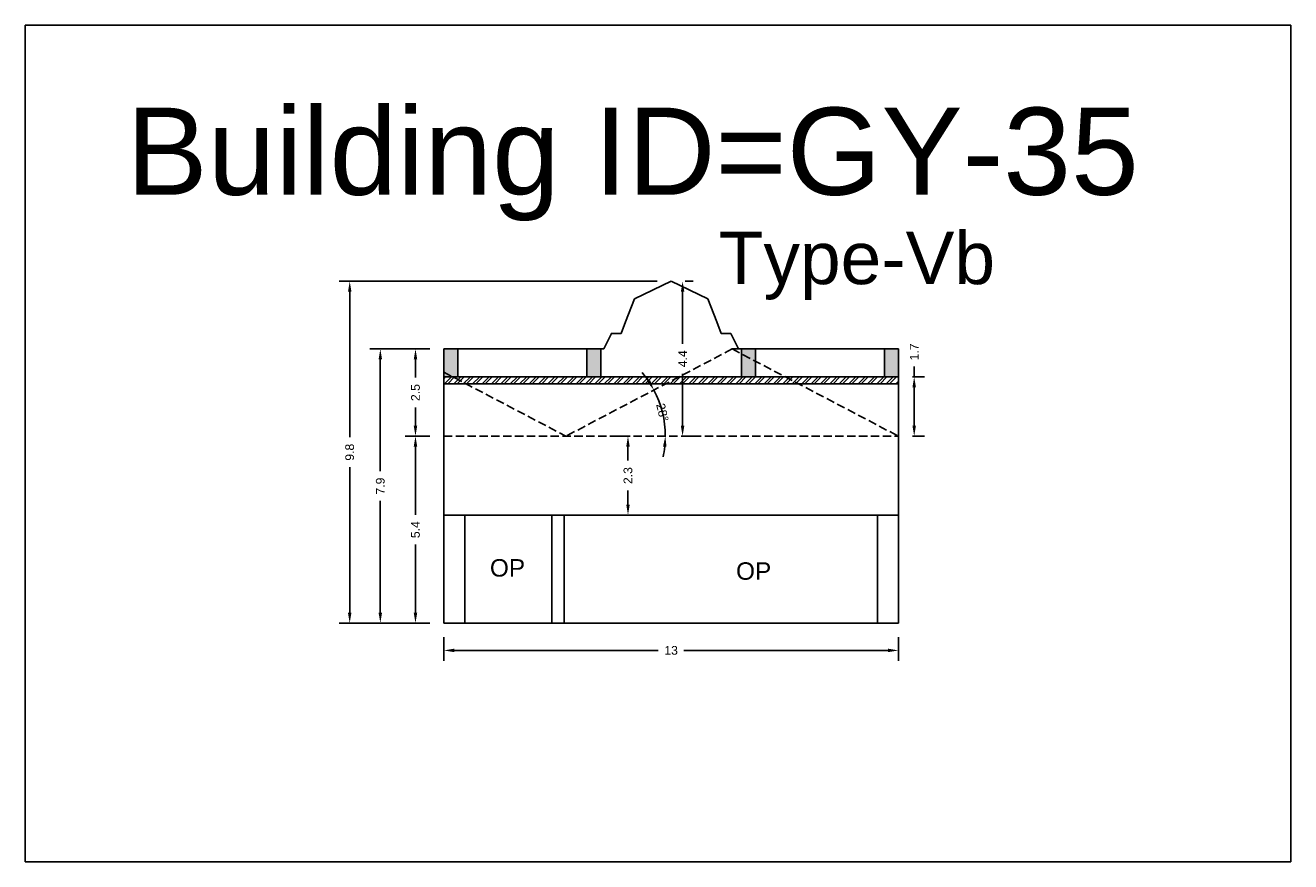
# Model space of a CAD drawing. Header units: metres. Extents: x 3416649 to 3417076, y -6712857 to -6712690.
# Tile 18 of 43: x 3416810 to 3416846, y -6712823 to -6712799. Entities that reach past the tile are written whole.
import ezdxf

# ---------------------------------------------------------------- set-up
doc = ezdxf.new("R2010")
doc.units = ezdxf.units.M
doc.linetypes.add('ACAD_ISO02W100', pattern=[15, 12, -3])
doc.layers.add('Dotted', color=7, linetype='ACAD_ISO02W100', plot=False)
doc.styles.get("Standard").update_dxf_attribs({"font": 'arial.ttf'})
doc.dimstyles.new('ISO-25', dxfattribs={"dimtxt": 0.25, "dimasz": 0.3, "dimexe": 0.3, "dimexo": 0.4, "dimgap": 0.2, "dimtad": 0, "dimdec": 1, "dimdsep": 46, "dimtxsty": 'Standard', "dimcen": 2.5, "dimadec": 0, "dimazin": 0, "dimtfac": 1, "dimtdec": 1, "dimtmove": 0, "dimatfit": 3, "dimfxl": 1, "dimarcsym": 0})

# ---------------------------------------------------------------- blocks, each defined once
blk = doc.blocks.new('*D247')
at = {"color": 0, "lineweight": -2, "transparency": 16777216}
for p, q in [((3416826.987, -6712810.49), (3416826.627, -6712810.49)), ((3416826.927, -6712810.79), (3416826.927, -6712811.19)), ((3416826.927, -6712812.45), (3416826.927, -6712812.05)), ((3416826.987, -6712812.75), (3416826.627, -6712812.75))]:
    blk.add_line(p, q, dxfattribs=at)
at = {"color": 0, "transparency": 16777216}
for points in [[(3416826.877, -6712810.79), (3416826.977, -6712810.79), (3416826.927, -6712810.49)], [(3416826.877, -6712812.45), (3416826.977, -6712812.45), (3416826.927, -6712812.75)]]:
    blk.add_solid(points, dxfattribs=at)
at = {"layer": 'Defpoints', "color": 0, "transparency": 16777216}
for p in [(3416826.927, -6712810.49), (3416827.387, -6712810.49), (3416827.387, -6712812.75)]:
    blk.add_point(p, dxfattribs=at)
at = {"color": 0, "transparency": 16777216, "insert": (3416826.927, -6712811.62), "char_height": 0.25, "attachment_point": 5, "rotation": 90}
blk.add_mtext('2.3', dxfattribs=at)
blk = doc.blocks.new('*D248')
at = {"color": 0, "lineweight": -2, "transparency": 16777216}
for p, q in [((3416821.248, -6712810.49), (3416820.536, -6712810.49)), ((3416820.836, -6712810.79), (3416820.836, -6712812.743)), ((3416820.836, -6712815.55), (3416820.836, -6712813.597)), ((3416821.248, -6712815.85), (3416820.536, -6712815.85))]:
    blk.add_line(p, q, dxfattribs=at)
at = {"color": 0, "transparency": 16777216}
for points in [[(3416820.786, -6712810.79), (3416820.886, -6712810.79), (3416820.836, -6712810.49)], [(3416820.786, -6712815.55), (3416820.886, -6712815.55), (3416820.836, -6712815.85)]]:
    blk.add_solid(points, dxfattribs=at)
at = {"layer": 'Defpoints', "color": 0, "transparency": 16777216}
for p in [(3416820.836, -6712810.49), (3416821.648, -6712810.49), (3416821.648, -6712815.85)]:
    blk.add_point(p, dxfattribs=at)
at = {"color": 0, "transparency": 16777216, "insert": (3416820.836, -6712813.17), "char_height": 0.25, "attachment_point": 5, "rotation": 90}
blk.add_mtext('5.4', dxfattribs=at)
blk = doc.blocks.new('*D249')
at = {"color": 0, "lineweight": -2, "transparency": 16777216}
for p, q in [((3416821.248, -6712807.99), (3416820.536, -6712807.99)), ((3416820.836, -6712808.29), (3416820.836, -6712808.809)), ((3416820.836, -6712810.19), (3416820.836, -6712809.671)), ((3416821.248, -6712810.49), (3416820.536, -6712810.49))]:
    blk.add_line(p, q, dxfattribs=at)
at = {"color": 0, "transparency": 16777216}
for points in [[(3416820.786, -6712808.29), (3416820.886, -6712808.29), (3416820.836, -6712807.99)], [(3416820.786, -6712810.19), (3416820.886, -6712810.19), (3416820.836, -6712810.49)]]:
    blk.add_solid(points, dxfattribs=at)
at = {"layer": 'Defpoints', "color": 0, "transparency": 16777216}
for p in [(3416820.836, -6712807.99), (3416821.648, -6712807.99), (3416821.648, -6712810.49)]:
    blk.add_point(p, dxfattribs=at)
at = {"color": 0, "transparency": 16777216, "insert": (3416820.836, -6712809.24), "char_height": 0.25, "attachment_point": 5, "rotation": 90}
blk.add_mtext('2.5', dxfattribs=at)
blk = doc.blocks.new('*D250')
at = {"color": 0, "lineweight": -2, "transparency": 16777216}
for p, q in [((3416828.492, -6712806.35), (3416828.492, -6712807.838)), ((3416828.563, -6712806.05), (3416828.792, -6712806.05)), ((3416828.492, -6712810.19), (3416828.492, -6712808.702)), ((3416828.563, -6712810.49), (3416828.792, -6712810.49))]:
    blk.add_line(p, q, dxfattribs=at)
at = {"color": 0, "transparency": 16777216}
for points in [[(3416828.442, -6712806.35), (3416828.542, -6712806.35), (3416828.492, -6712806.05)], [(3416828.442, -6712810.19), (3416828.542, -6712810.19), (3416828.492, -6712810.49)]]:
    blk.add_solid(points, dxfattribs=at)
at = {"layer": 'Defpoints', "color": 0, "transparency": 16777216}
for p in [(3416828.163, -6712806.05), (3416828.163, -6712810.49), (3416828.492, -6712810.49)]:
    blk.add_point(p, dxfattribs=at)
at = {"color": 0, "transparency": 16777216, "insert": (3416828.492, -6712808.27), "char_height": 0.25, "attachment_point": 5, "rotation": 90}
blk.add_mtext('4.4', dxfattribs=at)
blk = doc.blocks.new('*D251')
at = {"color": 0, "lineweight": -2, "transparency": 16777216}
for p, q in [((3416821.648, -6712816.25), (3416821.648, -6712816.932)), ((3416834.678, -6712816.25), (3416834.678, -6712816.932)), ((3416821.948, -6712816.632), (3416827.796, -6712816.632)), ((3416834.378, -6712816.632), (3416828.531, -6712816.632))]:
    blk.add_line(p, q, dxfattribs=at)
at = {"color": 0, "transparency": 16777216}
for points in [[(3416821.948, -6712816.582), (3416821.948, -6712816.682), (3416821.648, -6712816.632)], [(3416834.378, -6712816.582), (3416834.378, -6712816.682), (3416834.678, -6712816.632)]]:
    blk.add_solid(points, dxfattribs=at)
at = {"layer": 'Defpoints', "color": 0, "transparency": 16777216}
for p in [(3416821.648, -6712815.85), (3416834.678, -6712815.85), (3416834.678, -6712816.632)]:
    blk.add_point(p, dxfattribs=at)
at = {"color": 0, "transparency": 16777216, "insert": (3416828.163, -6712816.632), "char_height": 0.25, "attachment_point": 5}
blk.add_mtext('13', dxfattribs=at)
blk = doc.blocks.new('*D252')
at = {"color": 0, "lineweight": -2, "transparency": 16777216}
for p, q in [((3416821.248, -6712807.99), (3416819.528, -6712807.99)), ((3416819.828, -6712808.29), (3416819.828, -6712811.493)), ((3416819.828, -6712815.55), (3416819.828, -6712812.347)), ((3416821.248, -6712815.85), (3416819.528, -6712815.85))]:
    blk.add_line(p, q, dxfattribs=at)
at = {"color": 0, "transparency": 16777216}
for points in [[(3416819.778, -6712808.29), (3416819.878, -6712808.29), (3416819.828, -6712807.99)], [(3416819.778, -6712815.55), (3416819.878, -6712815.55), (3416819.828, -6712815.85)]]:
    blk.add_solid(points, dxfattribs=at)
at = {"layer": 'Defpoints', "color": 0, "transparency": 16777216}
for p in [(3416819.828, -6712807.99), (3416821.648, -6712807.99), (3416821.648, -6712815.85)]:
    blk.add_point(p, dxfattribs=at)
at = {"color": 0, "transparency": 16777216, "insert": (3416819.828, -6712811.92), "char_height": 0.25, "attachment_point": 5, "rotation": 90}
blk.add_mtext('7.9', dxfattribs=at)
blk = doc.blocks.new('*D253')
at = {"color": 0, "lineweight": -2, "transparency": 16777216}
for p, q in [((3416827.763, -6712806.05), (3416818.65, -6712806.05)), ((3416818.95, -6712806.35), (3416818.95, -6712810.522)), ((3416818.95, -6712815.55), (3416818.95, -6712811.378)), ((3416821.248, -6712815.85), (3416818.65, -6712815.85))]:
    blk.add_line(p, q, dxfattribs=at)
at = {"color": 0, "transparency": 16777216}
for points in [[(3416818.9, -6712806.35), (3416819, -6712806.35), (3416818.95, -6712806.05)], [(3416818.9, -6712815.55), (3416819, -6712815.55), (3416818.95, -6712815.85)]]:
    blk.add_solid(points, dxfattribs=at)
at = {"layer": 'Defpoints', "color": 0, "transparency": 16777216}
for p in [(3416818.95, -6712806.05), (3416828.163, -6712806.05), (3416821.648, -6712815.85)]:
    blk.add_point(p, dxfattribs=at)
at = {"color": 0, "transparency": 16777216, "insert": (3416818.95, -6712810.95), "char_height": 0.25, "attachment_point": 5, "rotation": 90}
blk.add_mtext('9.8', dxfattribs=at)
blk = doc.blocks.new('*D254')
at = {"color": 0, "lineweight": -2, "transparency": 16777216}
for start, end in [(33.7212, 39.7582), (360, 27.6842), (347.9259, 353.963)]:
    blk.add_arc((3416825.148, -6712810.49), 2.849, start, end, dxfattribs=at)
at = {"color": 0, "transparency": 16777216}
for points in [[(3416827.561, -6712808.883), (3416827.475, -6712808.934), (3416827.671, -6712809.167)], [(3416827.931, -6712810.787), (3416828.031, -6712810.792), (3416827.997, -6712810.49)]]:
    blk.add_solid(points, dxfattribs=at)
at = {"layer": 'Defpoints', "color": 0, "transparency": 16777216}
for p in [(3416829.913, -6712807.99), (3416827.85, -6712809.588), (3416821.648, -6712810.49), (3416825.148, -6712810.49), (3416834.678, -6712810.49)]:
    blk.add_point(p, dxfattribs=at)
at = {"color": 0, "transparency": 16777216, "insert": (3416827.914, -6712809.809), "char_height": 0.25, "attachment_point": 5, "rotation": 283.8421}
blk.add_mtext('28°', dxfattribs=at)
blk = doc.blocks.new('*D255')
at = {"color": 0, "lineweight": -2, "transparency": 16777216}
for p, q in [((3416835.131, -6712808.79), (3416835.131, -6712808.49)), ((3416835.078, -6712808.79), (3416835.431, -6712808.79)), ((3416835.131, -6712810.19), (3416835.131, -6712809.09)), ((3416835.078, -6712810.49), (3416835.431, -6712810.49))]:
    blk.add_line(p, q, dxfattribs=at)
at = {"color": 0, "transparency": 16777216}
for points in [[(3416835.081, -6712809.09), (3416835.181, -6712809.09), (3416835.131, -6712808.79)], [(3416835.081, -6712810.19), (3416835.181, -6712810.19), (3416835.131, -6712810.49)]]:
    blk.add_solid(points, dxfattribs=at)
at = {"layer": 'Defpoints', "color": 0, "transparency": 16777216}
for p in [(3416834.678, -6712808.79), (3416835.131, -6712808.79), (3416834.678, -6712810.49)]:
    blk.add_point(p, dxfattribs=at)
at = {"color": 0, "transparency": 16777216, "insert": (3416835.131, -6712808.074), "char_height": 0.25, "attachment_point": 5, "rotation": 90}
blk.add_mtext('1.7', dxfattribs=at)

msp = doc.modelspace()

# ---------------------------------------------------------------- hatches: boundary and pattern name
h = msp.add_hatch(color=256)
h.dxf.hatch_style = 1
h.paths.add_polyline_path([(3416822.048, -6712807.99), (3416821.648, -6712807.99), (3416821.648, -6712808.79), (3416822.048, -6712808.79)])
h.paths.add_polyline_path([(3416826.148, -6712807.99), (3416825.748, -6712807.99), (3416825.748, -6712808.79), (3416826.148, -6712808.79)])
h = msp.add_hatch(color=256)
h.dxf.hatch_style = 1
h.paths.add_polyline_path([(3416834.278, -6712807.99), (3416834.678, -6712807.99), (3416834.678, -6712808.79), (3416834.278, -6712808.79)])
h.paths.add_polyline_path([(3416830.178, -6712807.99), (3416830.578, -6712807.99), (3416830.578, -6712808.79), (3416830.178, -6712808.79)])
h = msp.add_hatch()
h.set_pattern_fill('ANSI32', color=256, scale=0.02)
h.set_pattern_definition([(45, (-21.13465, 2.48482), (-0.134703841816, 0.134703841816), []), (45, (-21.04485, 2.48482), (-0.134703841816, 0.134703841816), [])])
h.paths.add_polyline_path([(3416834.678, -6712808.99), (3416834.678, -6712808.79), (3416821.648, -6712808.79), (3416821.648, -6712808.99)])

# ---------------------------------------------------------------- linework, layer by layer
for points in [[(3416809.652, -6712798.71), (3416845.923, -6712798.71), (3416845.923, -6712822.69), (3416809.652, -6712822.69)], [(3416824.748, -6712812.75), (3416822.248, -6712812.75), (3416822.248, -6712815.85), (3416824.748, -6712815.85)], [(3416825.098, -6712812.75), (3416834.078, -6712812.75), (3416834.078, -6712815.85), (3416825.098, -6712815.85)]]:
    msp.add_lwpolyline(points, close=True)
for points in [[(3416827.113, -6712806.55), (3416828.163, -6712806.05)], [(3416829.213, -6712806.55), (3416828.163, -6712806.05)], [(3416827.113, -6712806.55), (3416826.858, -6712807.207), (3416826.727, -6712807.545), (3416826.454, -6712807.545), (3416826.233, -6712807.99)], [(3416829.213, -6712806.55), (3416829.469, -6712807.207), (3416829.6, -6712807.545), (3416829.873, -6712807.545), (3416830.093, -6712807.99)], [(3416821.648, -6712807.99), (3416826.233, -6712807.99)], [(3416821.648, -6712807.99), (3416821.648, -6712815.85)], [(3416822.048, -6712807.99), (3416822.048, -6712808.79)], [(3416825.748, -6712807.99), (3416825.748, -6712808.79)], [(3416826.148, -6712807.99), (3416826.148, -6712808.79)], [(3416830.093, -6712807.99), (3416829.913, -6712807.99)], [(3416830.093, -6712807.99), (3416834.678, -6712807.99)], [(3416830.178, -6712807.99), (3416830.178, -6712808.79)], [(3416830.578, -6712807.99), (3416830.578, -6712808.79)], [(3416834.278, -6712807.99), (3416834.278, -6712808.79)], [(3416834.678, -6712807.99), (3416834.678, -6712815.85)], [(3416821.648, -6712808.79), (3416834.678, -6712808.79)], [(3416821.648, -6712808.99), (3416834.678, -6712808.99)], [(3416821.648, -6712812.75), (3416834.678, -6712812.75)], [(3416822.248, -6712812.75), (3416822.248, -6712815.85)], [(3416824.748, -6712812.75), (3416824.748, -6712815.85)], [(3416825.098, -6712812.75), (3416825.098, -6712815.85)], [(3416834.078, -6712812.75), (3416834.078, -6712815.85)], [(3416821.648, -6712815.85), (3416834.678, -6712815.85)]]:
    msp.add_lwpolyline(points)
at = {"layer": 'Dotted', "ltscale": 0.02}
for points in [[(3416829.913, -6712807.99), (3416825.148, -6712810.49)], [(3416829.913, -6712807.99), (3416834.678, -6712810.49)], [(3416821.648, -6712808.654), (3416825.148, -6712810.49)], [(3416821.648, -6712810.49), (3416834.678, -6712810.49)]]:
    msp.add_lwpolyline(points, dxfattribs=at)

# ---------------------------------------------------------------- texts
at = {"attachment_point": 1}
for s, width, heights, insert, char_height in [('Building ID=GY-35', 67.86454, [0.517], (3416812.549, -6712801.07), 2.5), ('Type-Vb', 9.99112, [0.517], (3416829.53, -6712804.63), 1.5), ('OP', 1.17554, [0], (3416822.969, -6712814.015), 0.5), ('OP', 1.17554, [0], (3416830.024, -6712814.106), 0.5)]:
    msp.add_mtext_dynamic_manual_height_columns(s, width=width, gutter_width=12.5, heights=heights, dxfattribs=dict(at, insert=insert, char_height=char_height))

# ---------------------------------------------------------------- dimensions: what is measured, and where the dimension line sits
for base, p1, p2, picture, middle in [((3416818.95, -6712806.05), (3416821.648, -6712815.85), (3416828.163, -6712806.05), '*D253', (3416818.95, -6712810.95)), ((3416828.492, -6712810.49), (3416828.163, -6712806.05), (3416828.163, -6712810.49), '*D250', (3416828.492, -6712808.27)), ((3416835.131, -6712808.79), (3416834.678, -6712810.49), (3416834.678, -6712808.79), '*D255', (3416835.131, -6712808.074)), ((3416819.828, -6712807.99), (3416821.648, -6712815.85), (3416821.648, -6712807.99), '*D252', (3416819.828, -6712811.92)), ((3416820.836, -6712807.99), (3416821.648, -6712810.49), (3416821.648, -6712807.99), '*D249', (3416820.836, -6712809.24)), ((3416820.836, -6712810.49), (3416821.648, -6712815.85), (3416821.648, -6712810.49), '*D248', (3416820.836, -6712813.17)), ((3416826.927, -6712810.49), (3416827.387, -6712812.75), (3416827.387, -6712810.49), '*D247', (3416826.927, -6712811.62))]:
    dim = msp.add_linear_dim(base=base, p1=p1, p2=p2, angle=90, dimstyle='ISO-25')
    dim.commit()
    dim.dimension.update_dxf_attribs({"geometry": picture, "text_midpoint": middle})
dim = msp.add_angular_dim_2l(base=(3416827.85, -6712809.588), line1=((3416821.648, -6712810.49), (3416834.678, -6712810.49)), line2=((3416829.913, -6712807.99), (3416825.148, -6712810.49)), dimstyle='ISO-25')
dim.commit()
dim.dimension.update_dxf_attribs({"geometry": '*D254', "text_midpoint": (3416827.914, -6712809.809)})
dim = msp.add_linear_dim(base=(3416834.678, -6712816.632), p1=(3416821.648, -6712815.85), p2=(3416834.678, -6712815.85), dimstyle='ISO-25')
dim.commit()
dim.dimension.update_dxf_attribs({"geometry": '*D251', "text_midpoint": (3416828.163, -6712816.632)})

doc.saveas('drawing.dxf')
